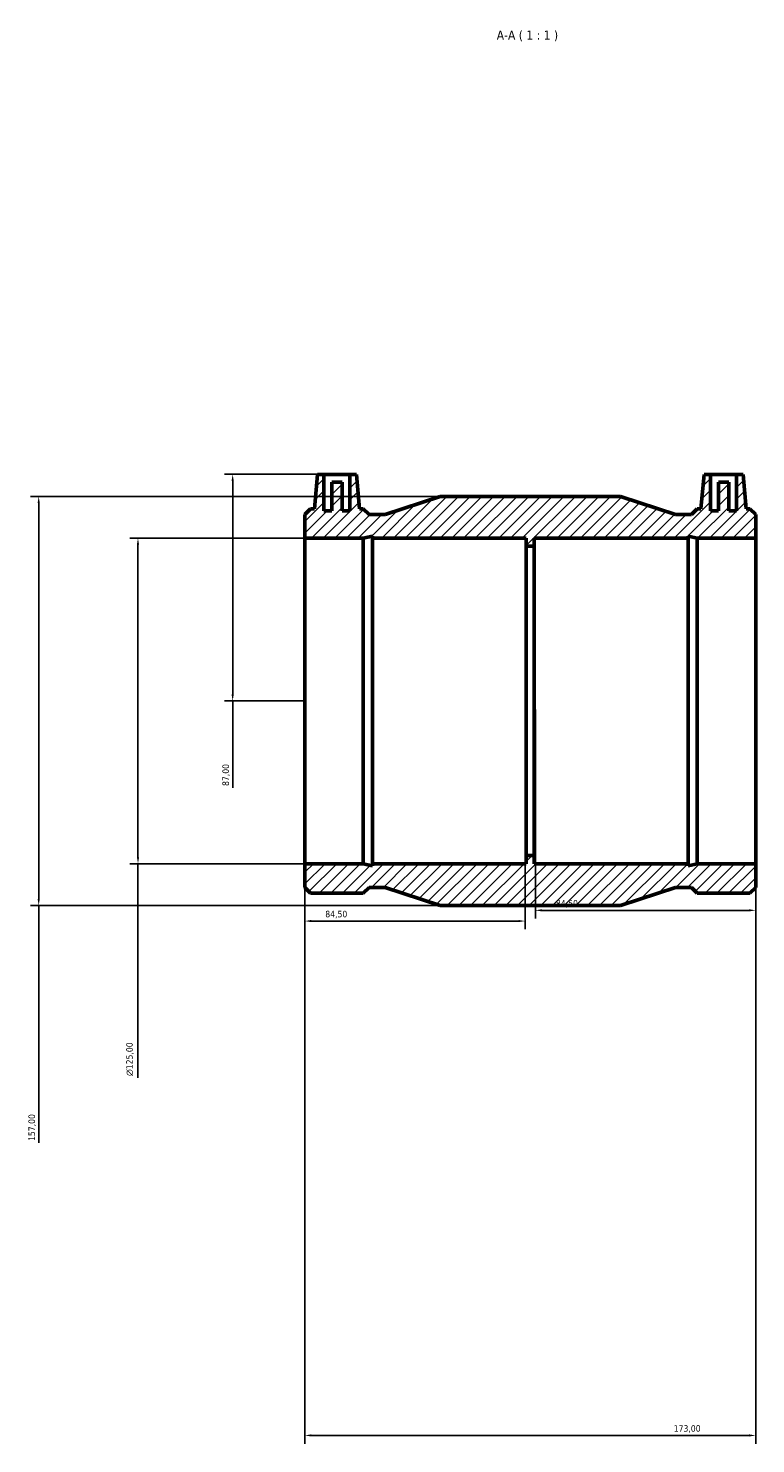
# Model space of a CAD drawing. Header units: millimetres. Extents: x -160 to 1252, y -211 to 1891.
# Tile 6 of 6: x 258 to 537, y 1348 to 1891. Entities that reach past the tile are written whole.
import ezdxf

# ---------------------------------------------------------------- set-up
doc = ezdxf.new("R2010")
doc.units = ezdxf.units.MM
for name, color, linetype, lineweight in [('Dimension (ISO)', 7, 'Continuous', 25), ('Hatch (ISO)', 7, 'Continuous', 18), ('Symbol (ISO)', 7, 'Continuous', 25), ('Visible (ISO)', 7, 'Continuous', 50)]:
    doc.layers.add(name, color=color, linetype=linetype, lineweight=lineweight)
doc.styles.add('Label Text (ISO)', font='tahoma.ttf')
doc.styles.add('Note Text (ISO)', font='tahoma.ttf')
doc.dimstyles.new('Default (ISO)', dxfattribs={"dimtxt": 2.5, "dimasz": 2.5, "dimexe": 3.175, "dimexo": 0, "dimgap": 0.762, "dimtad": 1, "dimrnd": 1e-08, "dimzin": 0, "dimtxsty": 'Note Text (ISO)', "dimcen": 0.09, "dimdle": 10, "dimclrd": 256, "dimclre": 256, "dimclrt": 232, "dimazin": 0, "dimtfac": 1.40208, "dimtmove": 0, "dimatfit": 3, "dimfxl": 1, "dimtolj": 1, "dimtzin": 0, "dimlwd": -1, "dimlwe": -1, "dimarcsym": 0})

# ---------------------------------------------------------------- blocks, each defined once
blk = doc.blocks.new('*D7')
at = {"layer": 'Defpoints', "color": 0, "transparency": 16777216}
for p in [(364.03, 1570.68), (537.03, 1570.68), (537.03, 1351.18)]:
    blk.add_point(p, dxfattribs=at)
at = {"layer": 'Dimension (ISO)', "transparency": 16777216}
for p, q in [((364.03, 1570.68), (364.03, 1348)), ((537.03, 1570.68), (537.03, 1348)), ((366.53, 1351.18), (534.53, 1351.18))]:
    blk.add_line(p, q, dxfattribs=at)
for points in [[(366.53, 1351.59), (366.53, 1350.76), (364.03, 1351.18)], [(534.53, 1351.59), (534.53, 1350.76), (537.03, 1351.18)]]:
    blk.add_solid(points, dxfattribs=at)
at = {"layer": 'Dimension (ISO)', "color": 232, "true_color": 0xca0064, "transparency": 16777216, "insert": (505.58, 1355.11), "char_height": 2.5, "attachment_point": 1, "style": 'Note Text (ISO)'}
blk.add_mtext('\\A1;173,00', dxfattribs=at)
blk = doc.blocks.new('*D8')
at = {"layer": 'Defpoints', "color": 0, "transparency": 16777216}
for p in [(452.53, 1629.93), (537.03, 1570.68), (452.53, 1552.78)]:
    blk.add_point(p, dxfattribs=at)
at = {"layer": 'Dimension (ISO)', "transparency": 16777216}
for p, q in [((452.53, 1629.93), (452.53, 1549.61)), ((537.03, 1570.68), (537.03, 1549.61)), ((534.53, 1552.78), (455.03, 1552.78))]:
    blk.add_line(p, q, dxfattribs=at)
for points in [[(455.03, 1553.2), (455.03, 1552.36), (452.53, 1552.78)], [(534.53, 1553.2), (534.53, 1552.36), (537.03, 1552.78)]]:
    blk.add_solid(points, dxfattribs=at)
at = {"layer": 'Dimension (ISO)', "color": 232, "true_color": 0xca0064, "transparency": 16777216, "insert": (460.39, 1556.72), "char_height": 2.5, "attachment_point": 1, "style": 'Note Text (ISO)'}
blk.add_mtext('\\A1;84,50', dxfattribs=at)
blk = doc.blocks.new('*D9')
at = {"layer": 'Defpoints', "color": 0, "transparency": 16777216}
for p in [(448.53, 1629.93), (364.03, 1570.68), (364.03, 1548.66)]:
    blk.add_point(p, dxfattribs=at)
at = {"layer": 'Dimension (ISO)', "transparency": 16777216}
for p, q in [((448.53, 1629.93), (448.53, 1545.49)), ((364.03, 1570.68), (364.03, 1545.49)), ((446.03, 1548.66), (366.53, 1548.66))]:
    blk.add_line(p, q, dxfattribs=at)
for points in [[(366.53, 1549.08), (366.53, 1548.25), (364.03, 1548.66)], [(446.03, 1549.08), (446.03, 1548.25), (448.53, 1548.66)]]:
    blk.add_solid(points, dxfattribs=at)
at = {"layer": 'Dimension (ISO)', "color": 232, "true_color": 0xca0064, "transparency": 16777216, "insert": (371.89, 1552.6), "char_height": 2.5, "attachment_point": 1, "style": 'Note Text (ISO)'}
blk.add_mtext('\\A1;84,50', dxfattribs=at)
blk = doc.blocks.new('*D10')
at = {"layer": 'Defpoints', "color": 0, "transparency": 16777216}
for p in [(371.36, 1720.18), (336.36, 1633.18), (364.03, 1633.18)]:
    blk.add_point(p, dxfattribs=at)
at = {"layer": 'Dimension (ISO)', "transparency": 16777216}
for p, q in [((371.36, 1720.18), (333.18, 1720.18)), ((336.36, 1717.68), (336.36, 1635.68)), ((364.03, 1633.18), (333.18, 1633.18)), ((336.36, 1633.18), (336.36, 1599.77))]:
    blk.add_line(p, q, dxfattribs=at)
for points in [[(335.94, 1717.68), (336.77, 1717.68), (336.36, 1720.18)], [(335.94, 1635.68), (336.77, 1635.68), (336.36, 1633.18)]]:
    blk.add_solid(points, dxfattribs=at)
at = {"layer": 'Dimension (ISO)', "color": 232, "true_color": 0xca0064, "transparency": 16777216, "insert": (332.42, 1600.53), "char_height": 2.5, "attachment_point": 1, "rotation": 90, "style": 'Note Text (ISO)'}
blk.add_mtext('\\A1;87,00', dxfattribs=at)
blk = doc.blocks.new('*D11')
at = {"layer": 'Defpoints', "color": 0, "transparency": 16777216}
for p in [(415.93, 1711.68), (261.93, 1554.68), (415.93, 1554.68)]:
    blk.add_point(p, dxfattribs=at)
at = {"layer": 'Dimension (ISO)', "transparency": 16777216}
for p, q in [((415.93, 1711.68), (258.76, 1711.68)), ((261.93, 1709.18), (261.93, 1557.18)), ((415.93, 1554.68), (258.76, 1554.68)), ((261.93, 1554.68), (261.93, 1463.46))]:
    blk.add_line(p, q, dxfattribs=at)
for points in [[(261.51, 1709.18), (262.35, 1709.18), (261.93, 1711.68)], [(261.51, 1557.18), (262.35, 1557.18), (261.93, 1554.68)]]:
    blk.add_solid(points, dxfattribs=at)
at = {"layer": 'Dimension (ISO)', "color": 232, "true_color": 0xca0064, "transparency": 16777216, "insert": (258, 1464.22), "char_height": 2.5, "attachment_point": 1, "rotation": 90, "style": 'Note Text (ISO)'}
blk.add_mtext('\\A1;157,00', dxfattribs=at)
blk = doc.blocks.new('*D12')
at = {"layer": 'Defpoints', "color": 0, "transparency": 16777216}
for p in [(364.03, 1695.68), (300.03, 1570.68), (364.03, 1570.68)]:
    blk.add_point(p, dxfattribs=at)
at = {"layer": 'Dimension (ISO)', "transparency": 16777216}
for p, q in [((364.03, 1695.68), (296.86, 1695.68)), ((300.03, 1693.18), (300.03, 1573.18)), ((364.03, 1570.68), (296.86, 1570.68)), ((300.03, 1570.68), (300.03, 1488.42))]:
    blk.add_line(p, q, dxfattribs=at)
for points in [[(299.61, 1693.18), (300.45, 1693.18), (300.03, 1695.68)], [(299.61, 1573.18), (300.45, 1573.18), (300.03, 1570.68)]]:
    blk.add_solid(points, dxfattribs=at)
at = {"layer": 'Dimension (ISO)', "color": 232, "true_color": 0xca0064, "transparency": 16777216, "insert": (295.51, 1489.18), "char_height": 2.5, "attachment_point": 1, "rotation": 90, "style": 'Note Text (ISO)'}
blk.add_mtext('\\A1;\\fAIGDT|b0|i0;\\H2.5000;\\ln\\fTahoma|b0|i0;\\H2.5000;125,00', dxfattribs=at)

msp = doc.modelspace()

# ---------------------------------------------------------------- hatches: boundary and pattern name
at = {"layer": 'Hatch (ISO)'}
h = msp.add_hatch(dxfattribs=at)
h.set_pattern_fill('ANSI31', color=256, scale=25.4, style=0)
h.set_pattern_definition([(45, (0, 0), (-2.245064, 2.245064), [])])
h.paths.add_polyline_path([(364.031, 1704.754), (364.031, 1695.677), (386.468, 1695.677), (389.993, 1696.427), (389.993, 1695.677), (449.031, 1695.677), (449.031, 1692.552), (452.031, 1692.552), (452.031, 1695.677), (511.069, 1695.677), (511.069, 1696.427), (514.595, 1695.677), (537.031, 1695.677), (537.031, 1704.754), (534.818, 1706.967), (533.362, 1706.967), (532.206, 1720.177), (529.706, 1720.177), (529.706, 1706.177), (526.706, 1706.177), (526.706, 1717.177), (522.706, 1717.177), (522.706, 1706.177), (519.706, 1706.177), (519.706, 1720.177), (517.206, 1720.177), (516.05, 1706.967), (514.595, 1706.967), (512.381, 1704.754), (506.219, 1704.754), (485.131, 1711.677), (415.931, 1711.677), (394.844, 1704.754), (388.681, 1704.754), (386.468, 1706.967), (385.012, 1706.967), (383.856, 1720.177), (381.356, 1720.177), (381.356, 1706.177), (378.356, 1706.177), (378.356, 1717.177), (374.356, 1717.177), (374.356, 1706.177), (371.356, 1706.177), (371.356, 1720.177), (368.856, 1720.177), (367.7, 1706.967), (366.245, 1706.967)])
h.paths.add_polyline_path([(364.031, 1570.677), (364.031, 1561.601), (366.245, 1559.387), (386.468, 1559.387), (388.681, 1561.601), (394.844, 1561.601), (415.931, 1554.677), (485.131, 1554.677), (506.219, 1561.601), (512.381, 1561.601), (514.595, 1559.387), (534.818, 1559.387), (537.031, 1561.601), (537.031, 1570.677), (514.595, 1570.677), (511.069, 1569.928), (511.069, 1570.677), (452.031, 1570.677), (452.031, 1573.802), (449.031, 1573.802), (449.031, 1570.677), (389.993, 1570.677), (389.993, 1569.928), (386.468, 1570.677)])

# ---------------------------------------------------------------- linework, layer by layer
at = {"layer": 'Visible (ISO)'}
for p, q in [((368.856, 1720.177), (367.7, 1706.967)), ((371.356, 1720.177), (368.856, 1720.177)), ((371.356, 1706.177), (371.356, 1720.177)), ((371.356, 1720.177), (381.356, 1720.177)), ((383.856, 1720.177), (381.356, 1720.177)), ((381.356, 1720.177), (381.356, 1706.177)), ((385.012, 1706.967), (383.856, 1720.177)), ((517.206, 1720.177), (516.05, 1706.967)), ((519.706, 1720.177), (517.206, 1720.177)), ((519.706, 1706.177), (519.706, 1720.177)), ((519.706, 1720.177), (529.706, 1720.177)), ((532.206, 1720.177), (529.706, 1720.177)), ((529.706, 1720.177), (529.706, 1706.177)), ((533.362, 1706.967), (532.206, 1720.177)), ((378.356, 1717.177), (374.356, 1717.177)), ((374.356, 1717.177), (374.356, 1706.177)), ((378.356, 1706.177), (378.356, 1717.177)), ((526.706, 1717.177), (522.706, 1717.177)), ((522.706, 1717.177), (522.706, 1706.177)), ((526.706, 1706.177), (526.706, 1717.177)), ((366.245, 1706.967), (364.031, 1704.754)), ((367.7, 1706.967), (366.245, 1706.967)), ((386.468, 1706.967), (385.012, 1706.967)), ((388.681, 1704.754), (386.468, 1706.967)), ((415.931, 1711.677), (394.844, 1704.754)), ((485.131, 1711.677), (415.931, 1711.677)), ((506.219, 1704.754), (485.131, 1711.677)), ((514.595, 1706.967), (512.381, 1704.754)), ((516.05, 1706.967), (514.595, 1706.967)), ((534.818, 1706.967), (533.362, 1706.967)), ((537.031, 1704.754), (534.818, 1706.967)), ((364.031, 1704.754), (364.031, 1695.677)), ((374.356, 1706.177), (371.356, 1706.177)), ((381.356, 1706.177), (378.356, 1706.177)), ((394.844, 1704.754), (388.681, 1704.754)), ((512.381, 1704.754), (506.219, 1704.754)), ((522.706, 1706.177), (519.706, 1706.177)), ((529.706, 1706.177), (526.706, 1706.177)), ((537.031, 1695.677), (537.031, 1704.754)), ((364.031, 1695.677), (386.468, 1695.677)), ((364.031, 1570.677), (364.031, 1695.677)), ((386.468, 1695.677), (389.993, 1696.427)), ((386.468, 1570.677), (386.468, 1695.677)), ((389.993, 1696.427), (389.993, 1695.677)), ((389.993, 1695.677), (449.031, 1695.677)), ((389.993, 1570.677), (389.993, 1695.677)), ((449.031, 1695.677), (449.031, 1692.552)), ((452.031, 1692.552), (452.031, 1695.677)), ((452.031, 1695.677), (511.069, 1695.677)), ((511.069, 1695.677), (511.069, 1696.427)), ((511.069, 1696.427), (514.595, 1695.677)), ((511.069, 1570.677), (511.069, 1695.677)), ((514.595, 1695.677), (537.031, 1695.677)), ((514.595, 1570.677), (514.595, 1695.677)), ((537.031, 1570.677), (537.031, 1695.677)), ((449.031, 1692.552), (452.031, 1692.552)), ((449.031, 1573.802), (449.031, 1692.552)), ((452.031, 1573.802), (452.031, 1692.552)), ((364.031, 1570.677), (364.031, 1561.601)), ((386.468, 1570.677), (364.031, 1570.677)), ((389.993, 1569.928), (386.468, 1570.677)), ((449.031, 1570.677), (389.993, 1570.677)), ((389.993, 1570.677), (389.993, 1569.928)), ((452.031, 1573.802), (449.031, 1573.802)), ((449.031, 1573.802), (449.031, 1570.677)), ((452.031, 1570.677), (452.031, 1573.802)), ((511.069, 1570.677), (452.031, 1570.677)), ((514.595, 1570.677), (511.069, 1569.928)), ((511.069, 1569.928), (511.069, 1570.677)), ((537.031, 1570.677), (514.595, 1570.677)), ((537.031, 1561.601), (537.031, 1570.677)), ((364.031, 1561.601), (366.245, 1559.387)), ((386.468, 1559.387), (388.681, 1561.601)), ((388.681, 1561.601), (394.844, 1561.601)), ((394.844, 1561.601), (415.931, 1554.677)), ((485.131, 1554.677), (506.219, 1561.601)), ((506.219, 1561.601), (512.381, 1561.601)), ((512.381, 1561.601), (514.595, 1559.387)), ((534.818, 1559.387), (537.031, 1561.601)), ((366.245, 1559.387), (386.468, 1559.387)), ((415.931, 1554.677), (485.131, 1554.677)), ((514.595, 1559.387), (534.818, 1559.387))]:
    msp.add_line(p, q, dxfattribs=at)

# ---------------------------------------------------------------- texts
at = {"layer": 'Symbol (ISO)', "insert": (437.669, 1886.427), "char_height": 3.5, "attachment_point": 7, "style": 'Label Text (ISO)'}
msp.add_mtext('A-A ( 1 : 1 )', dxfattribs=at)

# ---------------------------------------------------------------- dimensions: what is measured, and where the dimension line sits
at = {"layer": 'Dimension (ISO)'}
for base, p1, p2, angle, override, picture, middle in [((336.356, 1633.177), (371.356, 1720.177), (364.031, 1633.177), 90, {"dimdec": 2, "dimtp": 0, "dimtm": 0, "dimtdec": 2, "dimtofl": 0, "dimatfit": 2}, '*D10', (336.356, 1604.677)), ((261.931, 1554.677), (415.931, 1711.677), (415.931, 1554.677), 90, {"dimdec": 2, "dimtp": 0, "dimtm": 0, "dimtdec": 2, "dimtofl": 0, "dimatfit": 2}, '*D11', (261.931, 1469.177)), ((364.031, 1548.663), (448.531, 1629.927), (364.031, 1570.677), 180, {"dimdec": 2, "dimtp": 0, "dimtm": 0, "dimtdec": 2, "dimtofl": 0, "dimatfit": 1}, '*D9', (376.031, 1548.663)), ((452.531, 1552.782), (537.031, 1570.677), (452.531, 1629.927), 180, {"dimdec": 2, "dimtp": 0, "dimtm": 0, "dimtdec": 2, "dimtofl": 0, "dimatfit": 1}, '*D8', (464.531, 1552.782)), ((537.031, 1351.177), (364.031, 1570.677), (537.031, 1570.677), 180, {"dimdec": 2, "dimtp": 0, "dimtm": 0, "dimtdec": 2, "dimtofl": 0, "dimatfit": 1}, '*D7', (510.531, 1351.177))]:
    dim = msp.add_linear_dim(base=base, p1=p1, p2=p2, angle=angle, dimstyle='Default (ISO)', override=override, dxfattribs=at)
    dim.commit()
    dim.dimension.update_dxf_attribs({"geometry": picture, "text_midpoint": middle, "dimtype": 160})
dim = msp.add_linear_dim(base=(300.031, 1570.677), p1=(364.031, 1695.677), p2=(364.031, 1570.677), angle=90, text='\\fAIGDT|b0|i0;\\H2.5000;\\ln\\fTahoma|b0|i0;\\H2.5000;<>', dimstyle='Default (ISO)', override={"dimdec": 2, "dimtp": 0, "dimtm": 0, "dimtdec": 2, "dimtofl": 0, "dimatfit": 2}, dxfattribs=at)
dim.commit()
dim.dimension.update_dxf_attribs({"geometry": '*D12', "text_midpoint": (300.031, 1495.677), "dimtype": 160})

doc.saveas('drawing.dxf')
